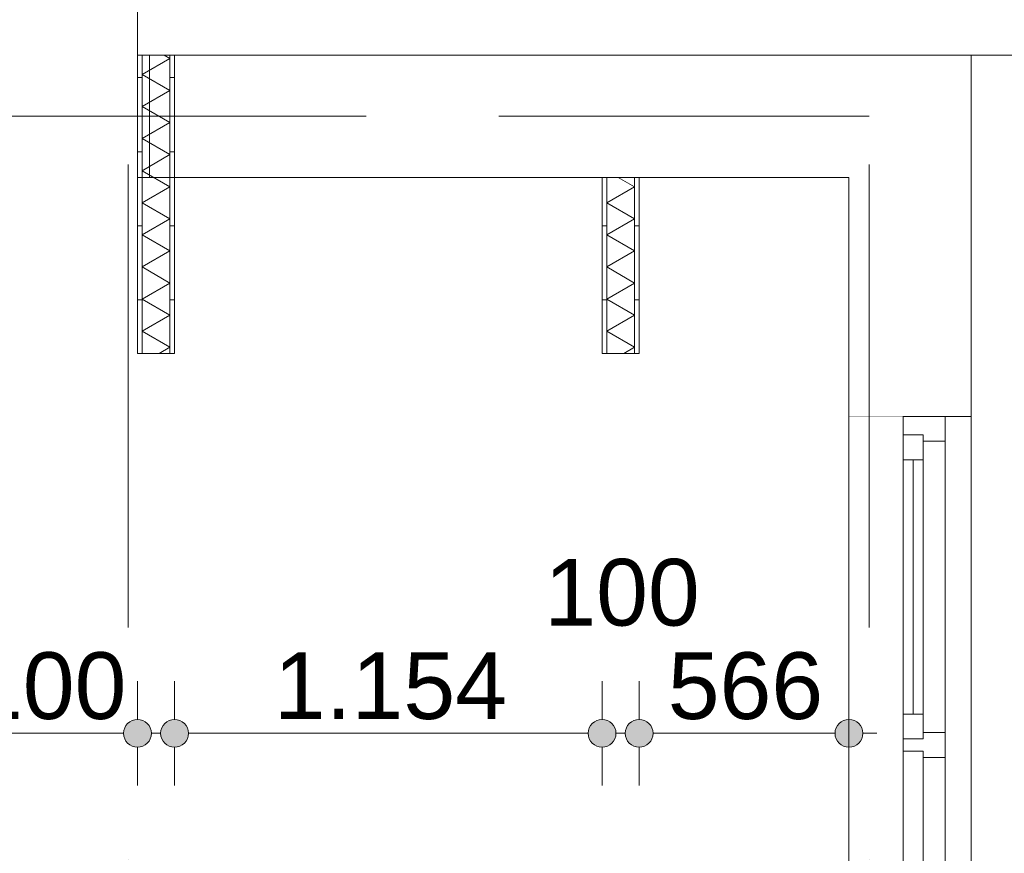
# Model space of a CAD drawing. Header units: millimetres. Extents: x -54205 to 352602, y -8439 to 61516.
# Tile 79 of 189: x 30107 to 32765, y 8507 to 10756. Entities that reach past the tile are written whole.
import ezdxf
from ezdxf.enums import TextEntityAlignment as Align

# ---------------------------------------------------------------- set-up
doc = ezdxf.new("R2010")
doc.units = ezdxf.units.MM
doc.header["$MEASUREMENT"] = 0
doc.linetypes.add('streep-punt', pattern=[2500, 1250, -625, 0, -625])
doc.linetypes.add('Wipeout_Contour', pattern=[1000, 0, -1000])
for name, color, linetype in [('21_0 NC Buitenwanden', 7, 'Continuous'), ('21_0 NC Buitenwanden Afdek-arcering', 7, 'Continuous'), ('21_1 C Buitenwanden', 7, 'Continuous'), ('Maatvoering 1_ 100', 7, 'Continuous'), ('Maatvoering 1_ 100 2D arcering', 7, 'Continuous'), ('New_21_0 NC Buitenwanden Ramen', 7, 'Continuous'), ('New_22 NC Binnenwanden', 7, 'Continuous'), ('New_22 NC Binnenwanden Doorsnede-arcering', 7, 'Continuous'), ('New_22 NC Binnenwanden Laagscheidingslijnen', 7, 'Continuous'), ('New_Maatvoering 1_ 100', 7, 'Continuous'), ('New_Maatvoering 1_ 100 2D arcering', 7, 'Continuous'), ('New_Ruimtefuncties Zone omranding', 7, 'Continuous'), ('Stramien', 7, 'Continuous')]:
    doc.layers.add(name, color=color, linetype=linetype)
doc.styles.add('GENERATED_STYLE_1', font='arial.ttf')
doc.styles.add('GENERATED_STYLE_2', font='arial.ttf')
doc.dimstyles.new('GENERATED_STYLE__2', dxfattribs={"dimtxt": 250, "dimasz": 142.5, "dimexe": 0.18, "dimexo": 0.0625, "dimgap": 0, "dimtad": 1, "dimtih": 1, "dimtoh": 1, "dimdec": 0, "dimzin": 0, "dimdsep": 46, "dimtxsty": 'GENERATED_STYLE_2', "dimblk": 'ARROWHEAD_11', "dimblk1": 'ARROWHEAD_11', "dimblk2": 'ARROWHEAD_11', "dimcen": 0.09, "dimse1": 1, "dimse2": 1, "dimclrd": 1, "dimclre": 1, "dimclrt": 2, "dimadec": 1, "dimazin": 0, "dimtfac": 1, "dimtdec": 4, "dimtmove": 0, "dimatfit": 3, "dimfxl": 1, "dimtolj": 1, "dimtzin": 0, "dimarcsym": 0})
doc.dimstyles.new('GENERATED_STYLE__3', dxfattribs={"dimtxt": 179.999995, "dimasz": 142.5, "dimexe": 0.18, "dimexo": 0.0625, "dimgap": 0, "dimtad": 1, "dimtih": 1, "dimtoh": 1, "dimdec": 0, "dimzin": 0, "dimdsep": 46, "dimtxsty": 'GENERATED_STYLE_1', "dimblk": 'ARROWHEAD_11', "dimblk1": 'ARROWHEAD_11', "dimblk2": 'ARROWHEAD_11', "dimcen": 0.09, "dimse1": 1, "dimse2": 1, "dimclrd": 1, "dimclre": 1, "dimclrt": 2, "dimadec": 1, "dimazin": 0, "dimtfac": 1, "dimtdec": 4, "dimtmove": 0, "dimatfit": 3, "dimfxl": 1, "dimtolj": 1, "dimtzin": 0, "dimarcsym": 0})
doc.dimstyles.new('GENERATED_STYLE__4', dxfattribs={"dimtxt": 250, "dimasz": 142.5, "dimexe": 0.18, "dimexo": 0.0625, "dimgap": 0, "dimtad": 1, "dimdec": 0, "dimzin": 0, "dimdsep": 46, "dimtxsty": 'GENERATED_STYLE_2', "dimblk": 'ARROWHEAD_11', "dimblk1": 'ARROWHEAD_11', "dimblk2": 'ARROWHEAD_11', "dimcen": 0.09, "dimse1": 1, "dimse2": 1, "dimclrd": 1, "dimclre": 1, "dimclrt": 2, "dimadec": 1, "dimazin": 0, "dimtfac": 1, "dimtdec": 4, "dimtmove": 0, "dimatfit": 3, "dimfxl": 1, "dimtolj": 1, "dimtzin": 0, "dimarcsym": 0})
doc.dimstyles.new('GENERATED_STYLE__7', dxfattribs={"dimtxt": 179.999995, "dimasz": 142.5, "dimexe": 0.18, "dimexo": 0.0625, "dimgap": 0, "dimtad": 1, "dimdec": 0, "dimzin": 0, "dimdsep": 46, "dimtxsty": 'GENERATED_STYLE_1', "dimblk": 'ARROWHEAD_11', "dimblk1": 'ARROWHEAD_11', "dimblk2": 'ARROWHEAD_11', "dimcen": 0.09, "dimse1": 1, "dimse2": 1, "dimclrd": 1, "dimclre": 1, "dimclrt": 2, "dimadec": 1, "dimazin": 0, "dimtfac": 1, "dimtdec": 4, "dimtmove": 0, "dimatfit": 3, "dimfxl": 1, "dimtolj": 1, "dimtzin": 0, "dimarcsym": 0})
pattern_1 = [(180, (0, 0), (0, 200), [])]

# ---------------------------------------------------------------- blocks, each defined once
blk = doc.blocks.new('*X96')
at = {"layer": 'New_22 NC Binnenwanden Doorsnede-arcering', "color": 7, "linetype": 'Continuous', "lineweight": 0}
for p, q in [((30512.5, 10652.1), (30497.3, 10660.9)), ((30512.5, 10652.1), (30437.5, 10608.8)), ((30512.5, 10565.5), (30437.5, 10608.8)), ((30512.5, 10565.5), (30437.5, 10522.2)), ((30512.5, 10478.9), (30437.5, 10522.2)), ((30512.5, 10478.9), (30437.5, 10435.6)), ((30512.5, 10392.3), (30437.5, 10435.6)), ((30512.5, 10392.3), (30437.5, 10349)), ((30512.5, 10305.7), (30437.5, 10349)), ((30512.5, 10305.7), (30437.5, 10262.4)), ((30512.5, 10219.1), (30437.5, 10262.4)), ((30512.5, 10219.1), (30437.5, 10175.8)), ((30512.5, 10132.5), (30437.5, 10175.8)), ((30512.5, 10132.5), (30437.5, 10089.2)), ((30512.5, 10045.9), (30437.5, 10089.2)), ((30512.5, 10045.9), (30437.5, 10002.6)), ((30512.5, 9959.3), (30437.5, 10002.6)), ((30512.5, 9959.3), (30437.5, 9916)), ((30512.5, 9872.7), (30437.5, 9916)), ((30512.5, 9872.7), (30483.4, 9855.9))]:
    blk.add_line(p, q, dxfattribs=at)
blk = doc.blocks.new('Wall_7_1', base_point=(30425, 10660.9))
at = {"layer": 'New_22 NC Binnenwanden Doorsnede-arcering', "linetype": 'Continuous', "lineweight": 0, "true_color": 0x000000}
h = blk.add_hatch(dxfattribs=at)
h.set_pattern_fill('930_Lijnen_vert_200_0001', color=18, style=0, pattern_type=2)
h.set_pattern_definition(pattern_1)
h.paths.add_polyline_path([(30425, 10660.9), (30425, 9855.9), (30437.5, 9855.9), (30437.5, 10660.9)])
h = blk.add_hatch(dxfattribs=at)
h.set_pattern_fill('930_Lijnen_vert_200_0001', color=18, style=0, pattern_type=2)
h.set_pattern_definition(pattern_1)
h.paths.add_polyline_path([(30525, 9855.9), (30525, 10660.9), (30512.5, 10660.9), (30512.5, 9855.9)])
at = {"layer": 'New_22 NC Binnenwanden', "color": 1, "linetype": 'Continuous', "lineweight": 0, "flags": 128}
for points in [[(30425, 10660.9), (30425, 9855.9)], [(30525, 10660.9), (30425, 10660.9)], [(30525, 9855.9), (30525, 10660.9)], [(30425, 9855.9), (30525, 9855.9)]]:
    blk.add_lwpolyline(points, dxfattribs=at)
at = {"layer": 'New_22 NC Binnenwanden Laagscheidingslijnen', "color": 1, "linetype": 'Continuous', "lineweight": 0}
for p, q in [((30437.5, 10660.9), (30437.5, 9855.9)), ((30512.5, 9855.9), (30512.5, 10660.9))]:
    blk.add_line(p, q, dxfattribs=at)
at = {"layer": 'New_22 NC Binnenwanden', "color": 1, "lineweight": 0}
blk.add_blockref('*X96', (0, 0), dxfattribs=at)
blk = doc.blocks.new('Wall_25_1', base_point=(32675.5, 10660.9))
at = {"layer": '21_1 C Buitenwanden', "color": 1, "linetype": 'Continuous', "lineweight": 0, "flags": 128}
for points in [[(32675.5, 10660.9), (30457, 10660.9)], [(30457, 10660.9), (30457, 10330.9)], [(32675.5, 10330.9), (32675.5, 10660.9)], [(30457, 10330.9), (32345.5, 10330.9)]]:
    blk.add_lwpolyline(points, dxfattribs=at)
blk = doc.blocks.new('Wall_28_1', base_point=(32345.5, 10660.9))
at = {"layer": '21_1 C Buitenwanden', "color": 1, "linetype": 'Continuous', "lineweight": 0, "flags": 128}
for points in [[(32345.5, 10330.9), (32345.5, 9685.9)], [(32675.5, 9685.9), (32675.5, 10330.9)]]:
    blk.add_lwpolyline(points, dxfattribs=at)
blk = doc.blocks.new('Wall_79_1', base_point=(33422.5, 10990.9))
at = {"layer": '21_1 C Buitenwanden', "color": 1, "linetype": 'Continuous', "lineweight": 0, "flags": 128}
for points in [[(30425, 10990.9), (30425, 10660.9)], [(30425, 10660.9), (33422.5, 10660.9)]]:
    blk.add_lwpolyline(points, dxfattribs=at)
blk = doc.blocks.new('R3 bl ol 26_3')
at = {"layer": 'New_21_0 NC Buitenwanden Ramen', "color": 9, "linetype": 'Continuous', "lineweight": 0}
for p, q in [((-1296.7, 146), (1296.7, 146)), ((-1296.7, -184), (1296.7, -184))]:
    blk.add_line(p, q, dxfattribs=at)
at = {"layer": 'New_21_0 NC Buitenwanden Ramen', "color": 1, "linetype": 'Continuous', "lineweight": 0}
for p, q in [((1296.7, 0), (1296.7, 146)), ((-426.9, 0), (393.4, 0)), ((393.4, -54), (393.4, 0)), ((393.4, 0), (409.9, 0)), ((393.4, 0), (393.4, -54)), ((409.9, 0), (426.4, 0)), ((426.4, 0), (426.4, -54)), ((426.4, 0), (493.4, 0)), ((426.4, -54), (426.4, 0)), ((493.4, 0), (1179.7, 0)), ((493.4, 0), (493.4, -54)), ((493.4, 0), (1179.7, 0)), ((1179.7, -54), (1179.7, 0)), ((1179.7, 0), (1246.7, 0)), ((1246.7, -54), (1246.7, 0)), ((1246.7, 0), (1296.7, 0)), ((1246.7, 0), (1246.7, -54)), ((1296.7, -114), (1296.7, 0)), ((1296.7, -114), (1296.7, 0)), ((493.4, -27), (1179.7, -27)), ((-409.9, -54), (376.4, -54)), ((376.4, -114), (376.4, -54)), ((376.4, -54), (393.4, -54)), ((393.4, -54), (376.4, -54)), ((426.4, -54), (443.4, -54)), ((493.4, -54), (426.4, -54)), ((443.4, -54), (443.4, -114)), ((1179.7, -54), (493.4, -54)), ((1246.7, -54), (1179.7, -54)), ((1229.7, -114), (1229.7, -54)), ((1229.7, -54), (1246.7, -54)), ((376.4, -114), (-409.9, -114)), ((409.9, -114), (376.4, -114)), ((443.4, -114), (409.9, -114)), ((1229.7, -114), (443.4, -114)), ((1296.7, -114), (1229.7, -114)), ((1296.7, -184), (1296.7, -114))]:
    blk.add_line(p, q, dxfattribs=at)
blk = doc.blocks.new('Wall_80_1', base_point=(32345.5, 9685.9))
at = {"layer": '21_0 NC Buitenwanden', "color": 1, "linetype": 'Continuous', "lineweight": 0}
for p, q in [((32491.5, 9685.9), (32345.5, 9685.9)), ((32605.5, 9685.9), (32491.5, 9685.9)), ((32675.5, 9685.9), (32605.5, 9685.9))]:
    blk.add_line(p, q, dxfattribs=at)
at = {"layer": 'New_21_0 NC Buitenwanden Ramen', "color": 1, "linetype": 'Continuous', "lineweight": 0, "zscale": 1000, "rotation": 90}
blk.add_blockref('R3 bl ol 26_3', (32491.5, 8389.3), dxfattribs=at)
blk = doc.blocks.new('Wall_89_1', base_point=(32345.5, 3645.9))
at = {"color": 254, "linetype": 'Wipeout_Contour', "lineweight": 0, "ltscale": 230728.88622}
blk.add_wipeout([(32491.5, 9685.9), (32345.5, 9685.9), (32345.5, 3645.9), (32362.1, 3645.9), (32400, 3650.2), (32437.9, 3645.9), (32491.5, 3645.9)], dxfattribs=at).dxf.layer = '21_0 NC Buitenwanden Afdek-arcering'
at = {"layer": '21_0 NC Buitenwanden', "color": 2, "linetype": 'Continuous', "lineweight": 0, "flags": 128}
for points in [[(32345.5, 9685.9), (32345.5, 3645.9)], [(32491.5, 3645.9), (32491.5, 9685.9)]]:
    blk.add_lwpolyline(points, dxfattribs=at)
blk = doc.blocks.new('*X444')
at = {"layer": 'New_22 NC Binnenwanden Doorsnede-arcering', "color": 7, "linetype": 'Continuous', "lineweight": 0}
for p, q in [((31766.7, 10305.7), (31723, 10330.9)), ((31766.7, 10305.7), (31691.7, 10262.4)), ((31766.7, 10219.1), (31691.7, 10262.4)), ((31766.7, 10219.1), (31691.7, 10175.8)), ((31766.7, 10132.5), (31691.7, 10175.8)), ((31766.7, 10132.5), (31691.7, 10089.2)), ((31766.7, 10045.9), (31691.7, 10089.2)), ((31766.7, 10045.9), (31691.7, 10002.6)), ((31766.7, 9959.3), (31691.7, 10002.6)), ((31766.7, 9959.3), (31691.7, 9916)), ((31766.7, 9872.7), (31691.7, 9916)), ((31766.7, 9872.7), (31737.6, 9855.9))]:
    blk.add_line(p, q, dxfattribs=at)
blk = doc.blocks.new('Wall_165_1', base_point=(31779.2, 10330.9))
at = {"layer": 'New_22 NC Binnenwanden Doorsnede-arcering', "linetype": 'Continuous', "lineweight": 0, "true_color": 0x000000}
h = blk.add_hatch(dxfattribs=at)
h.set_pattern_fill('930_Lijnen_vert_200_0001', color=18, style=0, pattern_type=2)
h.set_pattern_definition(pattern_1)
h.paths.add_polyline_path([(31679.2, 10330.9), (31679.2, 9855.9), (31691.7, 9855.9), (31691.7, 10330.9)])
h = blk.add_hatch(dxfattribs=at)
h.set_pattern_fill('930_Lijnen_vert_200_0001', color=18, style=0, pattern_type=2)
h.set_pattern_definition(pattern_1)
h.paths.add_polyline_path([(31779.2, 9855.9), (31779.2, 10330.9), (31766.7, 10330.9), (31766.7, 9855.9)])
at = {"layer": 'New_22 NC Binnenwanden', "color": 1, "linetype": 'Continuous', "lineweight": 0, "flags": 128}
for points in [[(31679.2, 10330.9), (31679.2, 9855.9)], [(31779.2, 10330.9), (31679.2, 10330.9)], [(31779.2, 9855.9), (31779.2, 10330.9)], [(31679.2, 9855.9), (31779.2, 9855.9)]]:
    blk.add_lwpolyline(points, dxfattribs=at)
at = {"layer": 'New_22 NC Binnenwanden Laagscheidingslijnen', "color": 1, "linetype": 'Continuous', "lineweight": 0}
for p, q in [((31691.7, 10330.9), (31691.7, 9855.9)), ((31766.7, 9855.9), (31766.7, 10330.9))]:
    blk.add_line(p, q, dxfattribs=at)
at = {"layer": 'New_22 NC Binnenwanden', "color": 1, "lineweight": 0}
blk.add_blockref('*X444', (0, 0), dxfattribs=at)
blk = doc.blocks.new('Standard grid marker')
at = {"layer": 'Stramien', "color": 1, "linetype": 'streep-punt', "lineweight": 0}
blk.add_line((1000, 0), (61400.2, 0), dxfattribs=at)
at = {"layer": 'Stramien', "color": 2, "lineweight": 0, "style": 'GENERATED_STYLE_1'}
for tag, p in [('AC_MarkerText_1_0', (-245, -80)), ('AC_MarkerText_1_1', (63155.2, -80))]:
    blk.add_attdef(tag, text='', height=350, rotation=270, dxfattribs=at).set_placement(p, align=Align.TOP_CENTER)
blk = doc.blocks.new('Standard grid marker_2')
at = {"layer": 'Stramien', "color": 1, "linetype": 'streep-punt', "lineweight": 0}
for p, q in [((1000, 0), (37608.9, 0)), ((37608.9, 0), (38608.9, 0))]:
    blk.add_line(p, q, dxfattribs=at)
at = {"layer": 'Stramien', "color": 2, "lineweight": 0, "style": 'GENERATED_STYLE_1'}
blk.add_attdef('AC_MarkerText_1', text='', height=350, dxfattribs=at).set_placement((-500, 175), align=Align.TOP_CENTER)
blk = doc.blocks.new('*D979')
at = {"layer": 'Maatvoering 1_ 100 2D arcering', "linetype": 'Continuous', "lineweight": 0}
for points in [[(-267.5, -1384.3), (-264.6, -1398.7), (-256.5, -1410.8), (-244.4, -1419), (-230, -1421.8), (-215.6, -1419), (-203.5, -1410.8), (-195.4, -1398.7), (-192.5, -1384.3), (-195.4, -1370), (-203.5, -1357.8), (-215.6, -1349.7), (-230, -1346.8), (-244.4, -1349.7), (-256.5, -1357.8), (-264.6, -1370)], [(57892.5, -1384.3), (57895.4, -1398.7), (57903.5, -1410.8), (57915.6, -1419), (57930, -1421.8), (57944.4, -1419), (57956.5, -1410.8), (57964.6, -1398.7), (57967.5, -1384.3), (57964.6, -1370), (57956.5, -1357.8), (57944.4, -1349.7), (57930, -1346.8), (57915.6, -1349.7), (57903.5, -1357.8), (57895.4, -1370)]]:
    blk.add_hatch(color=1, dxfattribs=at).paths.add_polyline_path(points)
at = {"layer": 'Maatvoering 1_ 100', "color": 1, "linetype": 'Continuous', "lineweight": 0}
for p, q in [((57930, -1346.8), (57930, -1243.7)), ((-192.5, -1384.3), (57892.5, -1384.3)), ((57967.5, -1384.3), (58005, -1384.3)), ((57930, -1524.9), (57930, -1421.8))]:
    blk.add_line(p, q, dxfattribs=at)
blk.add_circle((57930, -1384.3), 37.5, dxfattribs=at)
at = {"layer": 'Maatvoering 1_ 100', "color": 2, "lineweight": 0, "insert": (28325.7, -1334.3), "char_height": 250, "attachment_point": 7, "style": 'GENERATED_STYLE_2'}
blk.add_mtext('\\A1;{\\pql;\\fArial|b1|i0|c0|p0;\\W1.000000;58.160}', dxfattribs=at)
blk = doc.blocks.new('ARROWHEAD_11')
at = {"color": 0, "linetype": 'Continuous', "lineweight": 0}
blk.add_line((0, 0), (-1, 0), dxfattribs=at)
at = {"color": 0, "linetype": 'Continuous', "lineweight": 0, "const_width": 0.25, "flags": 128}
blk.add_lwpolyline([(-0.125, 0, 1), (0.125, 0, 1)], format="xyb", close=True, dxfattribs=at)
blk = doc.blocks.new('*D981')
at = {"layer": 'New_Maatvoering 1_ 100 2D arcering', "linetype": 'Continuous', "lineweight": 0}
for points in [[(-267.5, -384.3), (-264.6, -398.7), (-256.5, -410.8), (-244.4, -419), (-230, -421.8), (-215.6, -419), (-203.5, -410.8), (-195.4, -398.7), (-192.5, -384.3), (-195.4, -370), (-203.5, -357.8), (-215.6, -349.7), (-230, -346.8), (-244.4, -349.7), (-256.5, -357.8), (-264.6, -370)], [(32638, -384.3), (32640.8, -398.7), (32649, -410.8), (32661.1, -419), (32675.5, -421.8), (32689.8, -419), (32702, -410.8), (32710.1, -398.7), (32713, -384.3), (32710.1, -370), (32702, -357.8), (32689.8, -349.7), (32675.5, -346.8), (32661.1, -349.7), (32649, -357.8), (32640.8, -370)]]:
    blk.add_hatch(color=1, dxfattribs=at).paths.add_polyline_path(points)
at = {"layer": 'New_Maatvoering 1_ 100', "color": 1, "linetype": 'Continuous', "lineweight": 0}
blk.add_line((-192.5, -384.3), (32638, -384.3), dxfattribs=at)
blk.add_circle((32675.5, -384.3), 37.5, dxfattribs=at)
at = {"layer": 'New_Maatvoering 1_ 100', "color": 2, "lineweight": 0, "insert": (15845.2, -348.3), "char_height": 180, "attachment_point": 7, "style": 'GENERATED_STYLE_1'}
blk.add_mtext('\\A1;{\\pql;\\fArial|b0|i0|c0|p0;\\W1.000000;32.905}', dxfattribs=at)
blk = doc.blocks.new('*D982')
at = {"layer": 'New_Maatvoering 1_ 100 2D arcering', "linetype": 'Continuous', "lineweight": 0}
for points in [[(32638, -384.3), (32640.8, -398.7), (32649, -410.8), (32661.1, -419), (32675.5, -421.8), (32689.8, -419), (32702, -410.8), (32710.1, -398.7), (32713, -384.3), (32710.1, -370), (32702, -357.8), (32689.8, -349.7), (32675.5, -346.8), (32661.1, -349.7), (32649, -357.8), (32640.8, -370)], [(57892.5, -384.3), (57895.4, -398.7), (57903.5, -410.8), (57915.6, -419), (57930, -421.8), (57944.4, -419), (57956.5, -410.8), (57964.6, -398.7), (57967.5, -384.3), (57964.6, -370), (57956.5, -357.8), (57944.4, -349.7), (57930, -346.8), (57915.6, -349.7), (57903.5, -357.8), (57895.4, -370)]]:
    blk.add_hatch(color=1, dxfattribs=at).paths.add_polyline_path(points)
at = {"layer": 'New_Maatvoering 1_ 100', "color": 1, "linetype": 'Continuous', "lineweight": 0}
for p, q in [((32675.5, -346.8), (32675.5, -243.7)), ((57930, -346.8), (57930, -243.7)), ((32713, -384.3), (57892.5, -384.3)), ((57967.5, -384.3), (58005, -384.3)), ((32675.5, -524.9), (32675.5, -421.8)), ((57930, -524.9), (57930, -421.8))]:
    blk.add_line(p, q, dxfattribs=at)
for centre in [(32675.5, -384.3), (57930, -384.3)]:
    blk.add_circle(centre, 37.5, dxfattribs=at)
at = {"layer": 'New_Maatvoering 1_ 100', "color": 2, "lineweight": 0, "insert": (44925.2, -348.3), "char_height": 180, "attachment_point": 7, "style": 'GENERATED_STYLE_1'}
blk.add_mtext('\\A1;{\\pql;\\fArial|b0|i0|c0|p0;\\W1.000000;25.255}', dxfattribs=at)
blk = doc.blocks.new('*D1002')
at = {"layer": 'New_Maatvoering 1_ 100 2D arcering', "linetype": 'Continuous', "lineweight": 0}
for points in [[(31970, 115.7), (31972.9, 101.3), (31981, 89.2), (31993.2, 81), (32007.5, 78.2), (32021.9, 81), (32034.1, 89.2), (32042.2, 101.3), (32045, 115.7), (32042.2, 130), (32034.1, 142.2), (32021.9, 150.3), (32007.5, 153.2), (31993.2, 150.3), (31981, 142.2), (31972.9, 130)], [(32638, 115.7), (32640.8, 101.3), (32649, 89.2), (32661.1, 81), (32675.5, 78.2), (32689.8, 81), (32702, 89.2), (32710.1, 101.3), (32713, 115.7), (32710.1, 130), (32702, 142.2), (32689.8, 150.3), (32675.5, 153.2), (32661.1, 150.3), (32649, 142.2), (32640.8, 130)]]:
    blk.add_hatch(color=1, dxfattribs=at).paths.add_polyline_path(points)
at = {"layer": 'New_Maatvoering 1_ 100', "color": 1, "linetype": 'Continuous', "lineweight": 0}
for p, q in [((32007.5, 153.2), (32007.5, 256.3)), ((32675.5, 153.2), (32675.5, 256.3)), ((32045, 115.7), (32638, 115.7)), ((32007.5, -25), (32007.5, 78.2)), ((32675.5, -25), (32675.5, 78.2))]:
    blk.add_line(p, q, dxfattribs=at)
for centre in [(32007.5, 115.7), (32675.5, 115.7)]:
    blk.add_circle(centre, 37.5, dxfattribs=at)
at = {"layer": 'New_Maatvoering 1_ 100', "color": 2, "lineweight": 0, "insert": (32135.6, 151.7), "char_height": 180, "attachment_point": 7, "style": 'GENERATED_STYLE_1'}
blk.add_mtext('\\A1;{\\pql;\\fArial|b0|i0|c0|p0;\\W1.000000;668}', dxfattribs=at)
blk = doc.blocks.new('*D1003')
at = {"layer": 'New_Maatvoering 1_ 100 2D arcering', "linetype": 'Continuous', "lineweight": 0}
for points in [[(32638, 115.7), (32640.8, 101.3), (32649, 89.2), (32661.1, 81), (32675.5, 78.2), (32689.8, 81), (32702, 89.2), (32710.1, 101.3), (32713, 115.7), (32710.1, 130), (32702, 142.2), (32689.8, 150.3), (32675.5, 153.2), (32661.1, 150.3), (32649, 142.2), (32640.8, 130)], [(33385, 115.7), (33387.9, 101.3), (33396, 89.2), (33408.1, 81), (33422.5, 78.2), (33436.9, 81), (33449, 89.2), (33457.1, 101.3), (33460, 115.7), (33457.1, 130), (33449, 142.2), (33436.9, 150.3), (33422.5, 153.2), (33408.1, 150.3), (33396, 142.2), (33387.9, 130)]]:
    blk.add_hatch(color=1, dxfattribs=at).paths.add_polyline_path(points)
at = {"layer": 'New_Maatvoering 1_ 100', "color": 1, "linetype": 'Continuous', "lineweight": 0}
for p, q in [((32675.5, 153.2), (32675.5, 256.3)), ((33422.5, 153.2), (33422.5, 256.3)), ((32713, 115.7), (33385, 115.7)), ((32675.5, -25), (32675.5, 78.2)), ((33422.5, -25), (33422.5, 78.2))]:
    blk.add_line(p, q, dxfattribs=at)
for centre in [(32675.5, 115.7), (33422.5, 115.7)]:
    blk.add_circle(centre, 37.5, dxfattribs=at)
at = {"layer": 'New_Maatvoering 1_ 100', "color": 2, "lineweight": 0, "insert": (32843, 151.7), "char_height": 180, "attachment_point": 7, "style": 'GENERATED_STYLE_1'}
blk.add_mtext('\\A1;{\\pql;\\fArial|b0|i0|c0|p0;\\W1.000000;747}', dxfattribs=at)
blk = doc.blocks.new('*D1018')
at = {"layer": 'Maatvoering 1_ 100 2D arcering', "linetype": 'Continuous', "lineweight": 0}
for points in [[(64027.5, 27835.9), (64030.4, 27821.6), (64038.5, 27809.4), (64050.6, 27801.3), (64065, 27798.4), (64079.4, 27801.3), (64091.5, 27809.4), (64099.6, 27821.6), (64102.5, 27835.9), (64099.6, 27850.3), (64091.5, 27862.4), (64079.4, 27870.6), (64065, 27873.4), (64050.6, 27870.6), (64038.5, 27862.4), (64030.4, 27850.3)], [(64027.5, 3115.7), (64030.4, 3101.3), (64038.5, 3089.1), (64050.6, 3081), (64065, 3078.2), (64079.4, 3081), (64091.5, 3089.1), (64099.6, 3101.3), (64102.5, 3115.7), (64099.6, 3130), (64091.5, 3142.2), (64079.4, 3150.3), (64065, 3153.2), (64050.6, 3150.3), (64038.5, 3142.2), (64030.4, 3130)]]:
    blk.add_hatch(color=1, dxfattribs=at).paths.add_polyline_path(points)
at = {"layer": 'Maatvoering 1_ 100', "color": 1, "linetype": 'Continuous', "lineweight": 0}
for p, q in [((64065, 27873.4), (64065, 27910.9)), ((64027.5, 27835.9), (63924.4, 27835.9)), ((64205.6, 27835.9), (64102.5, 27835.9)), ((64065, 3153.2), (64065, 27798.4)), ((64027.5, 3115.7), (63924.4, 3115.7)), ((64205.6, 3115.7), (64102.5, 3115.7)), ((64065, 3040.7), (64065, 3078.2))]:
    blk.add_line(p, q, dxfattribs=at)
for centre in [(64065, 27835.9), (64065, 3115.7)]:
    blk.add_circle(centre, 37.5, dxfattribs=at)
at = {"layer": 'Maatvoering 1_ 100', "color": 2, "lineweight": 0, "insert": (64015, 14951.5), "char_height": 250, "attachment_point": 7, "rotation": 90, "style": 'GENERATED_STYLE_2'}
blk.add_mtext('\\A1;{\\pql;\\fArial|b1|i0|c0|p0;\\W1.000000;24.720}', dxfattribs=at)
blk = doc.blocks.new('*D1025')
at = {"layer": 'New_Maatvoering 1_ 100 2D arcering', "linetype": 'Continuous', "lineweight": 0}
for points in [[(63027.5, 10660.9), (63030.4, 10646.6), (63038.5, 10634.4), (63050.6, 10626.3), (63065, 10623.4), (63079.4, 10626.3), (63091.5, 10634.4), (63099.6, 10646.6), (63102.5, 10660.9), (63099.6, 10675.3), (63091.5, 10687.4), (63079.4, 10695.6), (63065, 10698.4), (63050.6, 10695.6), (63038.5, 10687.4), (63030.4, 10675.3)], [(63027.5, 3115.7), (63030.4, 3101.3), (63038.5, 3089.1), (63050.6, 3081), (63065, 3078.2), (63079.4, 3081), (63091.5, 3089.1), (63099.6, 3101.3), (63102.5, 3115.7), (63099.6, 3130), (63091.5, 3142.2), (63079.4, 3150.3), (63065, 3153.2), (63050.6, 3150.3), (63038.5, 3142.2), (63030.4, 3130)]]:
    blk.add_hatch(color=1, dxfattribs=at).paths.add_polyline_path(points)
at = {"layer": 'New_Maatvoering 1_ 100', "color": 1, "linetype": 'Continuous', "lineweight": 0}
for p, q in [((63027.5, 10660.9), (62924.4, 10660.9)), ((63205.6, 10660.9), (63102.5, 10660.9)), ((63065, 3153.2), (63065, 10623.4)), ((63027.5, 3115.7), (62924.4, 3115.7)), ((63205.6, 3115.7), (63102.5, 3115.7)), ((63065, 3040.7), (63065, 3078.2))]:
    blk.add_line(p, q, dxfattribs=at)
for centre in [(63065, 10660.9), (63065, 3115.7)]:
    blk.add_circle(centre, 37.5, dxfattribs=at)
at = {"layer": 'New_Maatvoering 1_ 100', "color": 2, "lineweight": 0, "insert": (63029, 6579.4), "char_height": 180, "attachment_point": 7, "rotation": 90, "style": 'GENERATED_STYLE_1'}
blk.add_mtext('\\A1;{\\pql;\\fArial|b0|i0|c0|p0;\\W1.000000;7.545}', dxfattribs=at)
blk = doc.blocks.new('*D1029')
at = {"layer": 'New_Maatvoering 1_ 100 2D arcering', "linetype": 'Continuous', "lineweight": 0}
for points in [[(62527.5, 9685.9), (62530.4, 9671.6), (62538.5, 9659.4), (62550.6, 9651.3), (62565, 9648.4), (62579.4, 9651.3), (62591.5, 9659.4), (62599.6, 9671.6), (62602.5, 9685.9), (62599.6, 9700.3), (62591.5, 9712.5), (62579.4, 9720.6), (62565, 9723.4), (62550.6, 9720.6), (62538.5, 9712.5), (62530.4, 9700.3)], [(62527.5, 3645.9), (62530.4, 3631.6), (62538.5, 3619.4), (62550.6, 3611.3), (62565, 3608.4), (62579.4, 3611.3), (62591.5, 3619.4), (62599.6, 3631.6), (62602.5, 3645.9), (62599.6, 3660.3), (62591.5, 3672.5), (62579.4, 3680.6), (62565, 3683.4), (62550.6, 3680.6), (62538.5, 3672.5), (62530.4, 3660.3)]]:
    blk.add_hatch(color=1, dxfattribs=at).paths.add_polyline_path(points)
at = {"layer": 'New_Maatvoering 1_ 100', "color": 1, "linetype": 'Continuous', "lineweight": 0}
for p, q in [((62527.5, 9685.9), (62424.4, 9685.9)), ((62705.6, 9685.9), (62602.5, 9685.9)), ((62565, 3683.4), (62565, 9648.4)), ((62527.5, 3645.9), (62424.4, 3645.9)), ((62705.6, 3645.9), (62602.5, 3645.9))]:
    blk.add_line(p, q, dxfattribs=at)
for centre in [(62565, 9685.9), (62565, 3645.9)]:
    blk.add_circle(centre, 37.5, dxfattribs=at)
at = {"layer": 'New_Maatvoering 1_ 100', "color": 2, "lineweight": 0, "insert": (62529, 6357.1), "char_height": 180, "attachment_point": 7, "rotation": 90, "style": 'GENERATED_STYLE_1'}
blk.add_mtext('\\A1;{\\pql;\\fArial|b0|i0|c0|p0;\\W1.000000;6.040}', dxfattribs=at)
blk = doc.blocks.new('*D1030')
at = {"layer": 'New_Maatvoering 1_ 100 2D arcering', "linetype": 'Continuous', "lineweight": 0}
for points in [[(62527.5, 10660.9), (62530.4, 10646.6), (62538.5, 10634.4), (62550.6, 10626.3), (62565, 10623.4), (62579.4, 10626.3), (62591.5, 10634.4), (62599.6, 10646.6), (62602.5, 10660.9), (62599.6, 10675.3), (62591.5, 10687.4), (62579.4, 10695.6), (62565, 10698.4), (62550.6, 10695.6), (62538.5, 10687.4), (62530.4, 10675.3)], [(62527.5, 9685.9), (62530.4, 9671.6), (62538.5, 9659.4), (62550.6, 9651.3), (62565, 9648.4), (62579.4, 9651.3), (62591.5, 9659.4), (62599.6, 9671.6), (62602.5, 9685.9), (62599.6, 9700.3), (62591.5, 9712.5), (62579.4, 9720.6), (62565, 9723.4), (62550.6, 9720.6), (62538.5, 9712.5), (62530.4, 9700.3)]]:
    blk.add_hatch(color=1, dxfattribs=at).paths.add_polyline_path(points)
at = {"layer": 'New_Maatvoering 1_ 100', "color": 1, "linetype": 'Continuous', "lineweight": 0}
for p, q in [((62527.5, 10660.9), (62424.4, 10660.9)), ((62705.6, 10660.9), (62602.5, 10660.9)), ((62565, 9723.4), (62565, 10623.4)), ((62527.5, 9685.9), (62424.4, 9685.9)), ((62705.6, 9685.9), (62602.5, 9685.9))]:
    blk.add_line(p, q, dxfattribs=at)
for centre in [(62565, 10660.9), (62565, 9685.9)]:
    blk.add_circle(centre, 37.5, dxfattribs=at)
at = {"layer": 'New_Maatvoering 1_ 100', "color": 2, "lineweight": 0, "insert": (62529, 9967.5), "char_height": 180, "attachment_point": 7, "rotation": 90, "style": 'GENERATED_STYLE_1'}
blk.add_mtext('\\A1;{\\pql;\\fArial|b0|i0|c0|p0;\\W1.000000;975}', dxfattribs=at)
blk = doc.blocks.new('*D1067')
at = {"layer": 'New_Maatvoering 1_ 100 2D arcering', "linetype": 'Continuous', "lineweight": 0}
for points in [[(25237.5, 8430.9), (25240.4, 8416.6), (25248.5, 8404.4), (25260.6, 8396.3), (25275, 8393.4), (25289.4, 8396.3), (25301.5, 8404.4), (25309.6, 8416.6), (25312.5, 8430.9), (25309.6, 8445.3), (25301.5, 8457.4), (25289.4, 8465.6), (25275, 8468.4), (25260.6, 8465.6), (25248.5, 8457.4), (25240.4, 8445.3)], [(32308, 8430.9), (32310.8, 8416.6), (32319, 8404.4), (32331.1, 8396.3), (32345.5, 8393.4), (32359.8, 8396.3), (32372, 8404.4), (32380.1, 8416.6), (32383, 8430.9), (32380.1, 8445.3), (32372, 8457.4), (32359.8, 8465.6), (32345.5, 8468.4), (32331.1, 8465.6), (32319, 8457.4), (32310.8, 8445.3)]]:
    blk.add_hatch(color=1, dxfattribs=at).paths.add_polyline_path(points)
at = {"layer": 'New_Maatvoering 1_ 100', "color": 1, "linetype": 'Continuous', "lineweight": 0}
for p, q in [((25275, 8468.4), (25275, 8571.5)), ((32345.5, 8468.4), (32345.5, 8571.5)), ((25312.5, 8430.9), (32308, 8430.9)), ((32383, 8430.9), (32420.5, 8430.9)), ((25275, 8290.3), (25275, 8393.4)), ((32345.5, 8290.3), (32345.5, 8393.4))]:
    blk.add_line(p, q, dxfattribs=at)
for centre in [(25275, 8430.9), (32345.5, 8430.9)]:
    blk.add_circle(centre, 37.5, dxfattribs=at)
at = {"layer": 'New_Maatvoering 1_ 100', "color": 2, "lineweight": 0, "insert": (28501.4, 8466.9), "char_height": 180, "attachment_point": 7, "style": 'GENERATED_STYLE_1'}
blk.add_mtext('\\A1;{\\pql;\\fArial|b0|i0|c0|p0;\\W1.000000;7.070}', dxfattribs=at)
blk = doc.blocks.new('*D1088')
at = {"layer": 'New_Maatvoering 1_ 100 2D arcering', "linetype": 'Continuous', "lineweight": 0}
for points in [[(26962.5, 8830.9), (26965.4, 8816.6), (26973.5, 8804.4), (26985.6, 8796.3), (27000, 8793.4), (27014.4, 8796.3), (27026.5, 8804.4), (27034.6, 8816.6), (27037.5, 8830.9), (27034.6, 8845.3), (27026.5, 8857.4), (27014.4, 8865.6), (27000, 8868.4), (26985.6, 8865.6), (26973.5, 8857.4), (26965.4, 8845.3)], [(30387.5, 8830.9), (30390.4, 8816.6), (30398.5, 8804.4), (30410.6, 8796.3), (30425, 8793.4), (30439.4, 8796.3), (30451.5, 8804.4), (30459.6, 8816.6), (30462.5, 8830.9), (30459.6, 8845.3), (30451.5, 8857.4), (30439.4, 8865.6), (30425, 8868.4), (30410.6, 8865.6), (30398.5, 8857.4), (30390.4, 8845.3)]]:
    blk.add_hatch(color=1, dxfattribs=at).paths.add_polyline_path(points)
at = {"layer": 'New_Maatvoering 1_ 100', "color": 1, "linetype": 'Continuous', "lineweight": 0}
for p, q in [((27000, 8868.4), (27000, 8971.5)), ((30425, 8868.4), (30425, 8971.5)), ((27037.5, 8830.9), (30387.5, 8830.9)), ((27000, 8690.3), (27000, 8793.4)), ((30425, 8690.3), (30425, 8793.4))]:
    blk.add_line(p, q, dxfattribs=at)
for centre in [(27000, 8830.9), (30425, 8830.9)]:
    blk.add_circle(centre, 37.5, dxfattribs=at)
at = {"layer": 'New_Maatvoering 1_ 100', "color": 2, "lineweight": 0, "char_height": 180, "attachment_point": 7, "style": 'GENERATED_STYLE_1'}
for s, insert in [('\\A1;{\\pql;\\fArial|b0|i0|c0|p0;\\W1.000000;100}', (27037.5, 8866.9)), ('\\A1;{\\pql;\\fArial|b0|i0|c0|p0;\\W1.000000;3.425}', (28403.6, 8866.9)), ('\\A1;{\\pql;\\fArial|b0|i0|c0|p0;\\W1.000000;100}', (29975.6, 8866.9))]:
    blk.add_mtext(s, dxfattribs=dict(at, insert=insert))
blk = doc.blocks.new('*D1089')
at = {"layer": 'New_Maatvoering 1_ 100 2D arcering', "linetype": 'Continuous', "lineweight": 0}
for points in [[(30387.5, 8830.9), (30390.4, 8816.6), (30398.5, 8804.4), (30410.6, 8796.3), (30425, 8793.4), (30439.4, 8796.3), (30451.5, 8804.4), (30459.6, 8816.6), (30462.5, 8830.9), (30459.6, 8845.3), (30451.5, 8857.4), (30439.4, 8865.6), (30425, 8868.4), (30410.6, 8865.6), (30398.5, 8857.4), (30390.4, 8845.3)], [(30487.5, 8830.9), (30490.4, 8816.6), (30498.5, 8804.4), (30510.6, 8796.3), (30525, 8793.4), (30539.4, 8796.3), (30551.5, 8804.4), (30559.6, 8816.6), (30562.5, 8830.9), (30559.6, 8845.3), (30551.5, 8857.4), (30539.4, 8865.6), (30525, 8868.4), (30510.6, 8865.6), (30498.5, 8857.4), (30490.4, 8845.3)]]:
    blk.add_hatch(color=1, dxfattribs=at).paths.add_polyline_path(points)
at = {"layer": 'New_Maatvoering 1_ 100', "color": 1, "linetype": 'Continuous', "lineweight": 0}
for p, q in [((30425, 8868.4), (30425, 8971.5)), ((30525, 8868.4), (30525, 8971.5)), ((30462.5, 8830.9), (30487.5, 8830.9)), ((30425, 8690.3), (30425, 8793.4)), ((30525, 8690.3), (30525, 8793.4))]:
    blk.add_line(p, q, dxfattribs=at)
for centre in [(30425, 8830.9), (30525, 8830.9)]:
    blk.add_circle(centre, 37.5, dxfattribs=at)
blk = doc.blocks.new('*D1090')
at = {"layer": 'New_Maatvoering 1_ 100 2D arcering', "linetype": 'Continuous', "lineweight": 0}
for points in [[(30487.5, 8830.9), (30490.4, 8816.6), (30498.5, 8804.4), (30510.6, 8796.3), (30525, 8793.4), (30539.4, 8796.3), (30551.5, 8804.4), (30559.6, 8816.6), (30562.5, 8830.9), (30559.6, 8845.3), (30551.5, 8857.4), (30539.4, 8865.6), (30525, 8868.4), (30510.6, 8865.6), (30498.5, 8857.4), (30490.4, 8845.3)], [(31641.7, 8830.9), (31644.5, 8816.6), (31652.7, 8804.4), (31664.8, 8796.3), (31679.2, 8793.4), (31693.5, 8796.3), (31705.7, 8804.4), (31713.8, 8816.6), (31716.7, 8830.9), (31713.8, 8845.3), (31705.7, 8857.4), (31693.5, 8865.6), (31679.2, 8868.4), (31664.8, 8865.6), (31652.7, 8857.4), (31644.5, 8845.3)]]:
    blk.add_hatch(color=1, dxfattribs=at).paths.add_polyline_path(points)
at = {"layer": 'New_Maatvoering 1_ 100', "color": 1, "linetype": 'Continuous', "lineweight": 0}
for p, q in [((30525, 8868.4), (30525, 8971.5)), ((31679.2, 8868.4), (31679.2, 8971.5)), ((30562.5, 8830.9), (31641.7, 8830.9)), ((30525, 8690.3), (30525, 8793.4)), ((31679.2, 8690.3), (31679.2, 8793.4))]:
    blk.add_line(p, q, dxfattribs=at)
for centre in [(30525, 8830.9), (31679.2, 8830.9)]:
    blk.add_circle(centre, 37.5, dxfattribs=at)
at = {"layer": 'New_Maatvoering 1_ 100', "color": 2, "lineweight": 0, "char_height": 180, "attachment_point": 7, "style": 'GENERATED_STYLE_1'}
for s, insert in [('\\A1;{\\pql;\\fArial|b0|i0|c0|p0;\\W1.000000;100}', (31523.3, 9118.9)), ('\\A1;{\\pql;\\fArial|b0|i0|c0|p0;\\W1.000000;1.154}', (30793.2, 8866.9))]:
    blk.add_mtext(s, dxfattribs=dict(at, insert=insert))
blk = doc.blocks.new('*D1091')
at = {"layer": 'New_Maatvoering 1_ 100 2D arcering', "linetype": 'Continuous', "lineweight": 0}
for points in [[(31641.7, 8830.9), (31644.5, 8816.6), (31652.7, 8804.4), (31664.8, 8796.3), (31679.2, 8793.4), (31693.5, 8796.3), (31705.7, 8804.4), (31713.8, 8816.6), (31716.7, 8830.9), (31713.8, 8845.3), (31705.7, 8857.4), (31693.5, 8865.6), (31679.2, 8868.4), (31664.8, 8865.6), (31652.7, 8857.4), (31644.5, 8845.3)], [(31741.7, 8830.9), (31744.5, 8816.6), (31752.7, 8804.4), (31764.8, 8796.3), (31779.2, 8793.4), (31793.5, 8796.3), (31805.7, 8804.4), (31813.8, 8816.6), (31816.7, 8830.9), (31813.8, 8845.3), (31805.7, 8857.4), (31793.5, 8865.6), (31779.2, 8868.4), (31764.8, 8865.6), (31752.7, 8857.4), (31744.5, 8845.3)]]:
    blk.add_hatch(color=1, dxfattribs=at).paths.add_polyline_path(points)
at = {"layer": 'New_Maatvoering 1_ 100', "color": 1, "linetype": 'Continuous', "lineweight": 0}
for p, q in [((31679.2, 8868.4), (31679.2, 8971.5)), ((31779.2, 8868.4), (31779.2, 8971.5)), ((31716.7, 8830.9), (31741.7, 8830.9)), ((31679.2, 8690.3), (31679.2, 8793.4)), ((31779.2, 8690.3), (31779.2, 8793.4))]:
    blk.add_line(p, q, dxfattribs=at)
for centre in [(31679.2, 8830.9), (31779.2, 8830.9)]:
    blk.add_circle(centre, 37.5, dxfattribs=at)
blk = doc.blocks.new('*D1092')
at = {"layer": 'New_Maatvoering 1_ 100 2D arcering', "linetype": 'Continuous', "lineweight": 0}
for points in [[(31741.7, 8830.9), (31744.5, 8816.6), (31752.7, 8804.4), (31764.8, 8796.3), (31779.2, 8793.4), (31793.5, 8796.3), (31805.7, 8804.4), (31813.8, 8816.6), (31816.7, 8830.9), (31813.8, 8845.3), (31805.7, 8857.4), (31793.5, 8865.6), (31779.2, 8868.4), (31764.8, 8865.6), (31752.7, 8857.4), (31744.5, 8845.3)], [(32308, 8830.9), (32310.8, 8816.6), (32319, 8804.4), (32331.1, 8796.3), (32345.5, 8793.4), (32359.8, 8796.3), (32372, 8804.4), (32380.1, 8816.6), (32383, 8830.9), (32380.1, 8845.3), (32372, 8857.4), (32359.8, 8865.6), (32345.5, 8868.4), (32331.1, 8865.6), (32319, 8857.4), (32310.8, 8845.3)]]:
    blk.add_hatch(color=1, dxfattribs=at).paths.add_polyline_path(points)
at = {"layer": 'New_Maatvoering 1_ 100', "color": 1, "linetype": 'Continuous', "lineweight": 0}
for p, q in [((31779.2, 8868.4), (31779.2, 8971.5)), ((32345.5, 8868.4), (32345.5, 8971.5)), ((31816.7, 8830.9), (32308, 8830.9)), ((32383, 8830.9), (32420.5, 8830.9)), ((31779.2, 8690.3), (31779.2, 8793.4)), ((32345.5, 8690.3), (32345.5, 8793.4))]:
    blk.add_line(p, q, dxfattribs=at)
for centre in [(31779.2, 8830.9), (32345.5, 8830.9)]:
    blk.add_circle(centre, 37.5, dxfattribs=at)
at = {"layer": 'New_Maatvoering 1_ 100', "color": 2, "lineweight": 0, "insert": (31856.4, 8866.9), "char_height": 180, "attachment_point": 7, "style": 'GENERATED_STYLE_1'}
blk.add_mtext('\\A1;{\\pql;\\fArial|b0|i0|c0|p0;\\W1.000000;566}', dxfattribs=at)
blk = doc.blocks.new('*D1291')
at = {"layer": 'Maatvoering 1_ 100 2D arcering', "linetype": 'Continuous', "lineweight": 0}
for points in [[(30237.5, 32015.9), (30240.4, 32001.6), (30248.5, 31989.4), (30260.6, 31981.3), (30275, 31978.4), (30289.4, 31981.3), (30301.5, 31989.4), (30309.6, 32001.6), (30312.5, 32015.9), (30309.6, 32030.3), (30301.5, 32042.4), (30289.4, 32050.6), (30275, 32053.4), (30260.6, 32050.6), (30248.5, 32042.4), (30240.4, 32030.3)], [(57892.5, 32015.9), (57895.4, 32001.6), (57903.5, 31989.4), (57915.6, 31981.3), (57930, 31978.4), (57944.4, 31981.3), (57956.5, 31989.4), (57964.6, 32001.6), (57967.5, 32015.9), (57964.6, 32030.3), (57956.5, 32042.4), (57944.4, 32050.6), (57930, 32053.4), (57915.6, 32050.6), (57903.5, 32042.4), (57895.4, 32030.3)]]:
    blk.add_hatch(color=1, dxfattribs=at).paths.add_polyline_path(points)
at = {"layer": 'Maatvoering 1_ 100', "color": 1, "linetype": 'Continuous', "lineweight": 0}
for p, q in [((30275, 32053.4), (30275, 32156.5)), ((57930, 32053.4), (57930, 32156.5)), ((30200, 32015.9), (30237.5, 32015.9)), ((30312.5, 32015.9), (57892.5, 32015.9)), ((57967.5, 32015.9), (58005, 32015.9)), ((30275, 31875.3), (30275, 31978.4)), ((57930, 31875.3), (57930, 31978.4))]:
    blk.add_line(p, q, dxfattribs=at)
for centre in [(30275, 32015.9), (57930, 32015.9)]:
    blk.add_circle(centre, 37.5, dxfattribs=at)
at = {"layer": 'Maatvoering 1_ 100', "color": 2, "lineweight": 0, "insert": (43578.2, 32065.9), "char_height": 250, "attachment_point": 7, "style": 'GENERATED_STYLE_2'}
blk.add_mtext('\\A1;{\\pql;\\fArial|b1|i0|c0|p0;\\W1.000000;27.655}', dxfattribs=at)

msp = doc.modelspace()

# ---------------------------------------------------------------- linework, layer by layer
at = {"layer": 'New_Ruimtefuncties Zone omranding', "color": 9, "linetype": 'Continuous', "lineweight": 0, "flags": 128}
msp.add_lwpolyline([(25205, 3445.7), (32081.8, 3445.9, -0.250377), (32344.8, 3646), (32344.8, 10330.9), (30425, 10330.9), (30425, 10660.9), (30425, 10805.9), (29050, 10805.9), (29050, 10318.4), (28550, 10318.4), (28550, 10805.9), (27000, 10805.9), (27000, 10330.9), (26900, 10330.9), (26900, 10600.9), (25275, 10600.9), (25275, 10330.9), (25205, 10330.9), (25205, 9290.9), (25275, 9290.9), (25275, 4385.7), (25205, 4385.7)], format="xyb", close=True, dxfattribs=at)

# ---------------------------------------------------------------- block references
at = {"layer": '21_0 NC Buitenwanden', "color": 1, "lineweight": 0}
msp.add_blockref('Wall_80_1', (32345.5, 9685.9), dxfattribs=at)
at = {"layer": '21_1 C Buitenwanden', "color": 1, "lineweight": 0}
for name, p in [('Wall_79_1', (33422.5, 10990.9)), ('Wall_25_1', (32675.5, 10660.9)), ('Wall_28_1', (32345.5, 10660.9))]:
    msp.add_blockref(name, p, dxfattribs=at)
at = {"layer": 'New_22 NC Binnenwanden', "color": 1, "lineweight": 0}
for name, p in [('Wall_7_1', (30425, 10660.9)), ('Wall_165_1', (31779.2, 10330.9))]:
    msp.add_blockref(name, p, dxfattribs=at)
at = {"layer": 'Stramien', "color": 1, "linetype": 'Continuous', "lineweight": 0, "zscale": 1000, "rotation": 90}
msp.add_blockref('Standard grid marker', (30400, -1884.3), dxfattribs=at)
at = {"layer": 'Stramien', "color": 1, "linetype": 'Continuous', "lineweight": 0, "zscale": 1000}
msp.add_blockref('Standard grid marker_2', (-6208.9, 10495.9), dxfattribs=at)

# ---------------------------------------------------------------- dimensions: what is measured, and where the dimension line sits
at = {"layer": 'Maatvoering 1_ 100', "color": 1, "linetype": 'Continuous', "lineweight": 0}
dim = msp.add_linear_dim(base=(57930, 32015.9), p1=(30275, 25760.9), p2=(57930, 10660.9), dimstyle='GENERATED_STYLE__2', dxfattribs=at)
dim.commit()
dim.dimension.update_dxf_attribs({"geometry": '*D1291', "text_midpoint": (44092.1, 32190.9), "dimtype": 160})
at = {"layer": 'New_Maatvoering 1_ 100', "color": 1, "linetype": 'Continuous', "lineweight": 0}
for base, p1, p2, picture, middle in [((62565, 10660.9), (32675.5, 9685.9), (57930, 10660.9), '*D1030', (62439, 10173)), ((62565, 9685.9), (32675.5, 3645.9), (32675.5, 9685.9), '*D1029', (62439, 6658.6))]:
    dim = msp.add_linear_dim(base=base, p1=p1, p2=p2, angle=90, dimstyle='GENERATED_STYLE__7', dxfattribs=at)
    dim.commit()
    dim.dimension.update_dxf_attribs({"geometry": picture, "text_midpoint": middle, "dimtype": 160, "text_rotation": 90})
for base, p1, p2, picture, middle in [((57930, -384.3078), (32675.4703, 10660.9124), (57930, 10660.9124), '*D982', (45295.2264, -258.3078)), ((33422.5, 115.7), (32675.5, 10660.9), (33422.5, 10660.9), '*D1003', (33048.5, 241.7)), ((30425, 8830.9), (27000, 10568.4), (30425, 10258.4), '*D1088', (28705.1, 8956.9)), ((30525, 8830.9), (30425, 10258.4), (30525, 10258.4), '*D1089', (30181.1, 8956.9)), ((31679.2, 8830.9), (30525, 10258.4), (31679.2, 10093.4), '*D1090', (31094.7, 8956.9)), ((31779.2, 8830.9), (31679.2, 10093.4), (31779.2, 10093.4), '*D1091', (31728.7, 9208.9))]:
    dim = msp.add_linear_dim(base=base, p1=p1, p2=p2, dimstyle='GENERATED_STYLE__3', dxfattribs=at)
    dim.commit()
    dim.dimension.update_dxf_attribs({"geometry": picture, "text_midpoint": middle, "dimtype": 160})

# ---------------------------------------------------------------- next in the draw order: block references
at = {"layer": '21_0 NC Buitenwanden', "color": 1, "lineweight": 0}
msp.add_blockref('Wall_89_1', (32345.5, 3645.9), dxfattribs=at)

# ---------------------------------------------------------------- next in the draw order: block references
at = {"layer": 'Stramien', "color": 1, "linetype": 'Continuous', "lineweight": 0, "zscale": 1000, "rotation": 90}
msp.add_blockref('Standard grid marker', (32400, -1884.3), dxfattribs=at)

# ---------------------------------------------------------------- next in the draw order: dimensions: what is measured, and where the dimension line sits
at = {"layer": 'Maatvoering 1_ 100', "color": 1, "linetype": 'Continuous', "lineweight": 0}
dim = msp.add_linear_dim(base=(64065, 27835.9), p1=(-230, 3115.7), p2=(32070, 27835.9), angle=90, dimstyle='GENERATED_STYLE__4', dxfattribs=at)
dim.commit()
dim.dimension.update_dxf_attribs({"geometry": '*D1018', "text_midpoint": (63890, 15465.4), "dimtype": 160, "text_rotation": 90})
dim = msp.add_linear_dim(base=(57930, -1384.3), p1=(-230, 3115.7), p2=(57930, 10660.9), dimstyle='GENERATED_STYLE__2', dxfattribs=at)
dim.commit()
dim.dimension.update_dxf_attribs({"geometry": '*D979', "text_midpoint": (28839.6, -1209.3), "dimtype": 160})
at = {"layer": 'New_Maatvoering 1_ 100', "color": 1, "linetype": 'Continuous', "lineweight": 0}
dim = msp.add_linear_dim(base=(63065, 10660.9), p1=(-230, 3115.7), p2=(57930, 10660.9), angle=90, dimstyle='GENERATED_STYLE__7', dxfattribs=at)
dim.commit()
dim.dimension.update_dxf_attribs({"geometry": '*D1025', "text_midpoint": (62939, 6880.9), "dimtype": 160, "text_rotation": 90})
for base, p1, p2, picture, middle in [((32675.4703, -384.3078), (-230, 3115.659), (32675.4703, 10660.9124), '*D981', (16215.2264, -258.3078)), ((32675.5, 115.7), (32007.5, 3115.7), (32675.5, 10660.9), '*D1002', (32341, 241.7)), ((32345.4703, 8430.9124), (25275, 6338.2906), (32345.4703, 10330.9124), '*D1067', (28802.8794, 8556.9124)), ((32345.5, 8830.9), (31779.2, 10093.4), (32345.5, 10330.9), '*D1092', (32061.9, 8956.9))]:
    dim = msp.add_linear_dim(base=base, p1=p1, p2=p2, dimstyle='GENERATED_STYLE__3', dxfattribs=at)
    dim.commit()
    dim.dimension.update_dxf_attribs({"geometry": picture, "text_midpoint": middle, "dimtype": 160})

doc.saveas('drawing.dxf')
